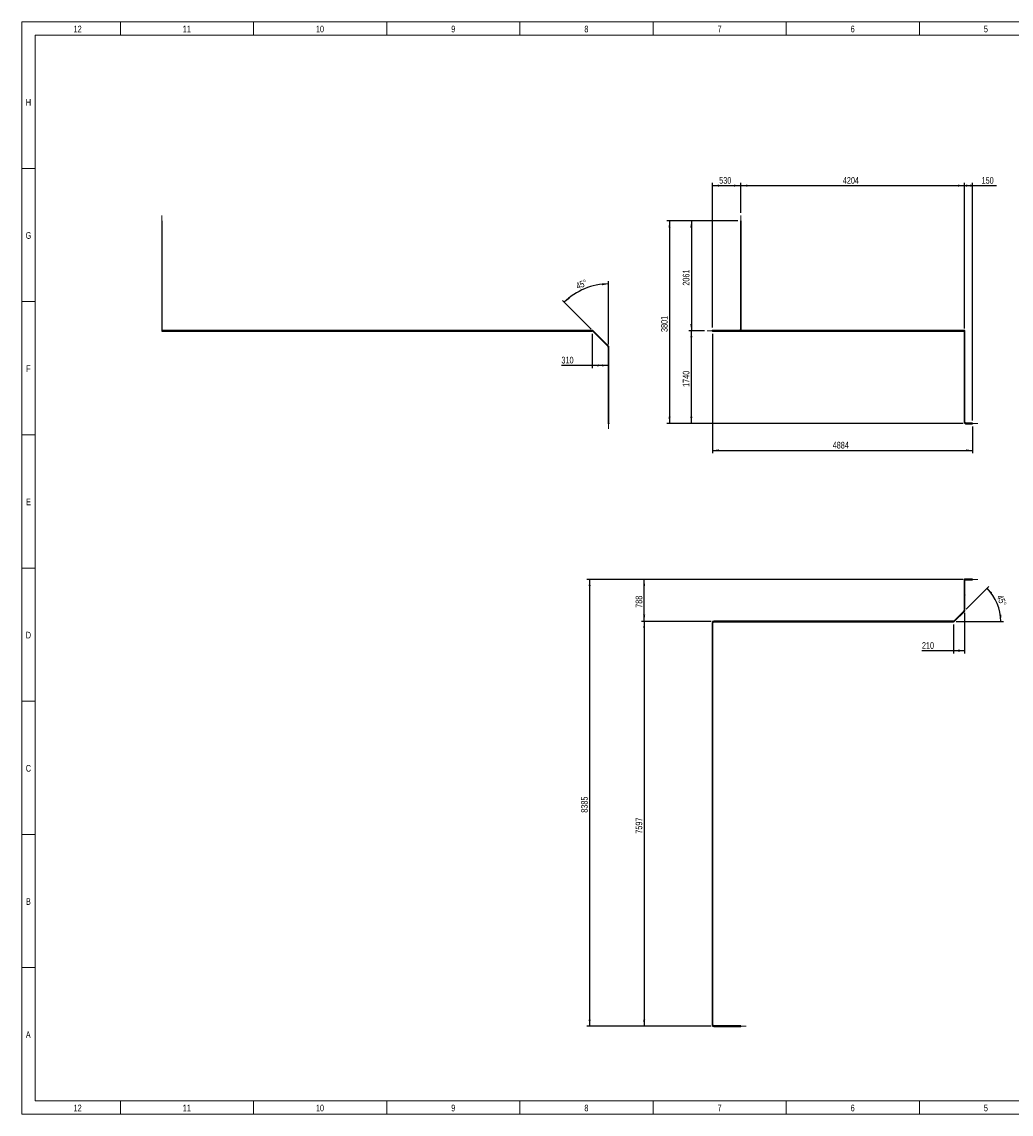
# Model space of a CAD drawing. Header units: millimetres. Extents: x 15 to 592, y 5 to 415.
# Tile 1 of 12: x 15 to 386, y 5 to 415. Entities that reach past the tile are written whole.
import ezdxf

# ---------------------------------------------------------------- set-up
doc = ezdxf.new("R2010")
doc.units = ezdxf.units.MM
doc.linetypes.add('CENTERX2', pattern=[20.32, 12.7, -2.54, 2.54, -2.54])
doc.layers.add('COTAS', color=166, linetype='Continuous')
doc.styles.add('SLDTEXTSTYLE0', font='TXT', dxfattribs={"width": 0.75})
doc.dimstyles.new('SLDDIMSTYLE0', dxfattribs={"dimtxt": 2.5, "dimasz": 2.5, "dimexe": 0, "dimexo": 0.0625, "dimtad": 1, "dimlfac": 50, "dimrnd": 1e-09, "dimzin": 12, "dimdsep": 46, "dimtxsty": 'SLDTEXTSTYLE0', "dimsah": 1, "dimcen": 0.09, "dimadec": 0, "dimazin": 3, "dimtfac": 1, "dimtofl": 0, "dimtmove": 0, "dimatfit": 3, "dimfxl": 0, "dimfrac": 2, "dimtolj": 1, "dimtzin": 12, "dimarcsym": 0})
doc.dimstyles.new('SLDDIMSTYLE1', dxfattribs={"dimtxt": 2.5, "dimasz": 2.5, "dimexe": 0, "dimexo": 0.0625, "dimtad": 1, "dimdec": 4, "dimlfac": 50, "dimzin": 12, "dimdsep": 46, "dimtxsty": 'SLDTEXTSTYLE0', "dimsah": 1, "dimcen": 0.09, "dimazin": 3, "dimtfac": 1, "dimtofl": 0, "dimtmove": 0, "dimatfit": 3, "dimfxl": 0, "dimfrac": 2, "dimtolj": 1, "dimtzin": 12, "dimarcsym": 0})
doc.dimstyles.new('SLDDIMSTYLE2', dxfattribs={"dimtxt": 2.5, "dimasz": 2.5, "dimexe": 0, "dimexo": 0.0625, "dimtad": 1, "dimdec": 0, "dimlfac": 50, "dimrnd": 1e-09, "dimzin": 12, "dimdsep": 46, "dimtxsty": 'SLDTEXTSTYLE0', "dimsah": 1, "dimcen": 0.09, "dimadec": 0, "dimazin": 3, "dimtfac": 1, "dimtdec": 0, "dimtofl": 0, "dimtmove": 0, "dimatfit": 3, "dimfxl": 0, "dimfrac": 2, "dimtolj": 1, "dimtzin": 12, "dimarcsym": 0})

# ---------------------------------------------------------------- blocks, each defined once
blk = doc.blocks.new('_D')
at = {"layer": 'COTAS'}
for p, q in [((284.91, 343.28), (284.91, 354.52)), ((284.91, 353.52), (368.99, 353.52)), ((368.99, 299.92), (368.99, 354.52))]:
    blk.add_line(p, q, dxfattribs=at)
for points in [[(284.91, 353.52), (287.41, 353.14), (287.41, 353.9)], [(368.99, 353.52), (366.49, 353.9), (366.49, 353.14)]]:
    blk.add_solid(points, dxfattribs=at)
at = {"layer": 'COTAS', "insert": (323.26, 356.74), "char_height": 2.5, "attachment_point": 1, "style": 'SLDTEXTSTYLE0'}
blk.add_mtext('4204', dxfattribs=at)
blk = doc.blocks.new('_D_1')
at = {"layer": 'COTAS'}
for p, q in [((274.31, 300.23), (274.31, 354.52)), ((274.31, 353.52), (284.91, 353.52)), ((284.91, 343.28), (284.91, 354.52))]:
    blk.add_line(p, q, dxfattribs=at)
for points in [[(274.31, 353.52), (276.81, 353.14), (276.81, 353.9)], [(284.91, 353.52), (282.41, 353.9), (282.41, 353.14)]]:
    blk.add_solid(points, dxfattribs=at)
at = {"layer": 'COTAS', "insert": (276.84, 356.74), "char_height": 2.5, "attachment_point": 1, "style": 'SLDTEXTSTYLE0'}
blk.add_mtext('530', dxfattribs=at)
blk = doc.blocks.new('_D_2')
at = {"layer": 'COTAS'}
for p, q in [((368.99, 299.92), (368.99, 354.52)), ((368.99, 353.52), (371.99, 353.52)), ((371.99, 265.38), (371.99, 354.52)), ((371.99, 353.52), (380.9, 353.52))]:
    blk.add_line(p, q, dxfattribs=at)
for points in [[(368.99, 353.52), (371.49, 353.14), (371.49, 353.9)], [(371.99, 353.52), (369.49, 353.9), (369.49, 353.14)]]:
    blk.add_solid(points, dxfattribs=at)
at = {"layer": 'COTAS', "insert": (375.36, 356.74), "char_height": 2.5, "attachment_point": 1, "style": 'SLDTEXTSTYLE0'}
blk.add_mtext('150', dxfattribs=at)
blk = doc.blocks.new('_D_3')
at = {"layer": 'COTAS'}
for p, q in [((274.31, 297.89), (274.31, 253.14)), ((371.99, 263.14), (371.99, 253.14)), ((274.31, 254.14), (371.99, 254.14))]:
    blk.add_line(p, q, dxfattribs=at)
for points in [[(274.31, 254.14), (276.81, 253.76), (276.81, 254.53)], [(371.99, 254.14), (369.49, 254.53), (369.49, 253.76)]]:
    blk.add_solid(points, dxfattribs=at)
at = {"layer": 'COTAS', "insert": (319.46, 257.36), "char_height": 2.5, "attachment_point": 1, "style": 'SLDTEXTSTYLE0'}
blk.add_mtext('4884', dxfattribs=at)
blk = doc.blocks.new('_D_4')
at = {"layer": 'COTAS'}
for p, q in [((283.79, 340.28), (265.39, 340.28)), ((266.39, 340.28), (266.39, 299.06)), ((271.31, 299.06), (265.39, 299.06))]:
    blk.add_line(p, q, dxfattribs=at)
for points in [[(266.39, 340.28), (266, 337.78), (266.77, 337.78)], [(266.39, 299.06), (266.77, 301.56), (266, 301.56)]]:
    blk.add_solid(points, dxfattribs=at)
at = {"layer": 'COTAS', "insert": (263.17, 315.98), "char_height": 2.5, "attachment_point": 1, "rotation": 90, "style": 'SLDTEXTSTYLE0'}
blk.add_mtext('2061', dxfattribs=at)
blk = doc.blocks.new('_D_5')
at = {"layer": 'COTAS'}
for p, q in [((271.31, 299.06), (265.39, 299.06)), ((266.39, 264.26), (266.39, 299.06)), ((368.47, 264.26), (265.39, 264.26))]:
    blk.add_line(p, q, dxfattribs=at)
for points in [[(266.39, 299.06), (266, 296.56), (266.77, 296.56)], [(266.39, 264.26), (266.77, 266.76), (266, 266.76)]]:
    blk.add_solid(points, dxfattribs=at)
at = {"layer": 'COTAS', "insert": (263.17, 277.97), "char_height": 2.5, "attachment_point": 1, "rotation": 90, "style": 'SLDTEXTSTYLE0'}
blk.add_mtext('1740', dxfattribs=at)
blk = doc.blocks.new('_D_6')
at = {"layer": 'COTAS'}
for p, q in [((283.79, 340.28), (257.19, 340.28)), ((258.19, 340.28), (258.19, 264.26)), ((368.47, 264.26), (257.19, 264.26))]:
    blk.add_line(p, q, dxfattribs=at)
for points in [[(258.19, 340.28), (257.81, 337.78), (258.58, 337.78)], [(258.19, 264.26), (258.58, 266.76), (257.81, 266.76)]]:
    blk.add_solid(points, dxfattribs=at)
at = {"layer": 'COTAS', "insert": (254.97, 298.58), "char_height": 2.5, "attachment_point": 1, "rotation": 90, "style": 'SLDTEXTSTYLE0'}
blk.add_mtext('3801', dxfattribs=at)
blk = doc.blocks.new('SW_CENTERMARKSYMBOL_0')
at = {"layer": 'COTAS', "color": 0}
for p, q in [((-0.1, 0), (-0.17, 0)), ((0, 0), (-0.05, 0)), ((0, 0.1), (0, 0.17)), ((0, 0), (0, 0.05)), ((0, 0), (0, -0.05)), ((0, 0), (0.05, 0)), ((0.1, 0), (0.17, 0)), ((0, -0.1), (0, -0.17))]:
    blk.add_line(p, q, dxfattribs=at)
blk = doc.blocks.new('_D_7')
at = {"layer": 'COTAS'}
for p, q in [((235.32, 293.86), (235.32, 317.63)), ((228.76, 299.63), (217.95, 310.43))]:
    blk.add_line(p, q, dxfattribs=at)
blk.add_arc((235.32, 293.06), 23.56, 90, 135, dxfattribs=at)
for points in [[(235.32, 316.63), (232.81, 316.88), (232.85, 316.11)], [(218.66, 309.72), (220.78, 311.11), (220.26, 311.68)]]:
    blk.add_solid(points, dxfattribs=at)
at = {"layer": 'COTAS', "insert": (222.75, 316.85), "char_height": 2.5, "attachment_point": 1, "rotation": 22.5, "style": 'SLDTEXTSTYLE0'}
blk.add_mtext('45°', dxfattribs=at)
blk = doc.blocks.new('_D_8')
at = {"layer": 'COTAS'}
for p, q in [((229.12, 297.94), (229.12, 285.04)), ((229.12, 286.04), (217.61, 286.04)), ((235.32, 286.04), (229.12, 286.04))]:
    blk.add_line(p, q, dxfattribs=at)
for points in [[(229.12, 286.04), (231.62, 285.66), (231.62, 286.43)], [(235.32, 286.04), (232.82, 286.43), (232.82, 285.66)]]:
    blk.add_solid(points, dxfattribs=at)
at = {"layer": 'COTAS', "insert": (217.61, 289.27), "char_height": 2.5, "attachment_point": 1, "style": 'SLDTEXTSTYLE0'}
blk.add_mtext('310', dxfattribs=at)
blk = doc.blocks.new('_D_9')
at = {"layer": 'COTAS'}
for p, q in [((368.47, 205.69), (247.67, 205.69)), ((248.67, 189.93), (248.67, 205.69)), ((273.79, 189.93), (247.67, 189.93))]:
    blk.add_line(p, q, dxfattribs=at)
for points in [[(248.67, 205.69), (248.29, 203.19), (249.06, 203.19)], [(248.67, 189.93), (249.06, 192.43), (248.29, 192.43)]]:
    blk.add_solid(points, dxfattribs=at)
at = {"layer": 'COTAS', "insert": (245.45, 195.04), "char_height": 2.5, "attachment_point": 1, "rotation": 90, "style": 'SLDTEXTSTYLE0'}
blk.add_mtext('788', dxfattribs=at)
blk = doc.blocks.new('_D_10')
at = {"layer": 'COTAS'}
for p, q in [((273.79, 189.93), (247.67, 189.93)), ((248.67, 189.93), (248.67, 37.99)), ((273.79, 37.99), (247.67, 37.99))]:
    blk.add_line(p, q, dxfattribs=at)
for points in [[(248.67, 189.93), (248.29, 187.43), (249.06, 187.43)], [(248.67, 37.99), (249.06, 40.49), (248.29, 40.49)]]:
    blk.add_solid(points, dxfattribs=at)
at = {"layer": 'COTAS', "insert": (245.45, 110.27), "char_height": 2.5, "attachment_point": 1, "rotation": 90, "style": 'SLDTEXTSTYLE0'}
blk.add_mtext('7597', dxfattribs=at)
blk = doc.blocks.new('_D_11')
at = {"layer": 'COTAS'}
for p, q in [((368.47, 205.69), (227.19, 205.69)), ((228.19, 205.69), (228.19, 37.99)), ((273.79, 37.99), (227.19, 37.99))]:
    blk.add_line(p, q, dxfattribs=at)
for points in [[(228.19, 205.69), (227.81, 203.19), (228.58, 203.19)], [(228.19, 37.99), (228.58, 40.49), (227.81, 40.49)]]:
    blk.add_solid(points, dxfattribs=at)
at = {"layer": 'COTAS', "insert": (224.97, 118.15), "char_height": 2.5, "attachment_point": 1, "rotation": 90, "style": 'SLDTEXTSTYLE0'}
blk.add_mtext('8385', dxfattribs=at)
blk = doc.blocks.new('_D_12')
at = {"layer": 'COTAS'}
for p, q in [((369.56, 194.5), (378.14, 203.08)), ((365.8, 189.93), (383.59, 189.93))]:
    blk.add_line(p, q, dxfattribs=at)
blk.add_arc((364.99, 189.93), 17.6, 0, 45, dxfattribs=at)
for points in [[(377.44, 202.37), (378.78, 200.23), (379.37, 200.74)], [(382.59, 189.93), (382.8, 192.45), (382.03, 192.4)]]:
    blk.add_solid(points, dxfattribs=at)
at = {"layer": 'COTAS', "insert": (383.27, 200.22), "char_height": 2.5, "attachment_point": 1, "rotation": 292.5, "style": 'SLDTEXTSTYLE0'}
blk.add_mtext('45°', dxfattribs=at)
blk = doc.blocks.new('_D_13')
at = {"layer": 'COTAS'}
for p, q in [((368.99, 193.13), (368.99, 177.95)), ((364.8, 188.81), (364.8, 177.95)), ((364.8, 178.95), (352.97, 178.95)), ((368.99, 178.95), (364.8, 178.95))]:
    blk.add_line(p, q, dxfattribs=at)
for points in [[(364.8, 178.95), (367.3, 178.57), (367.3, 179.34)], [(368.99, 178.95), (366.49, 179.34), (366.49, 178.57)]]:
    blk.add_solid(points, dxfattribs=at)
at = {"layer": 'COTAS', "insert": (352.97, 182.17), "char_height": 2.5, "attachment_point": 1, "style": 'SLDTEXTSTYLE0'}
blk.add_mtext('210', dxfattribs=at)

msp = doc.modelspace()

# ---------------------------------------------------------------- linework, layer by layer
at = {"color": 7, "linetype": 'Continuous', "lineweight": 18}
for p, q in [((15, 5), (15, 415)), ((15, 415), (589, 415)), ((52, 410), (52, 415)), ((102, 410), (102, 415)), ((152, 410), (152, 415)), ((202, 410), (202, 415)), ((252, 410), (252, 415)), ((302, 410), (302, 415)), ((352, 410), (352, 415)), ((20, 10), (20, 410)), ((20, 410), (584, 410)), ((302, 410.001), (302, 409.999)), ((20, 360), (15, 360)), ((20, 310), (15, 310)), ((20, 260), (15, 260)), ((20, 210), (15, 210)), ((19.999, 210), (20.001, 210)), ((20, 160), (15, 160)), ((20, 110), (15, 110)), ((20, 60), (15, 60)), ((584, 10), (20, 10)), ((52, 10), (52, 5)), ((102, 10), (102, 5)), ((152, 10), (152, 5)), ((202, 10), (202, 5)), ((252, 10), (252, 5)), ((302, 9.999), (302, 10.001)), ((302, 10), (302, 5)), ((352, 10), (352, 5)), ((589, 5), (15, 5))]:
    msp.add_line(p, q, dxfattribs=at)
at = {"color": 7, "linetype": 'Continuous', "lineweight": 25}
for p, q in [((67.502754, 340.282392), (67.502754, 299.5423102)), ((67.742754, 340.282392), (67.502754, 340.282392)), ((67.742754, 299.5423102), (67.742754, 340.282392)), ((284.79436, 340.282392), (284.79436, 299.5423102)), ((285.03436, 340.282392), (284.79436, 340.282392)), ((285.03436, 299.5423102), (285.03436, 340.282392)), ((67.502754, 299.5423102), (67.502754, 299.0623102)), ((67.742754, 299.5423102), (67.502754, 299.5423102)), ((67.742754, 299.0623102), (67.742754, 299.5423102)), ((285.03436, 299.5423102), (284.79436, 299.5423102)), ((67.622754, 298.9423102), (68.102754, 298.9423102)), ((68.102754, 299.1823102), (67.742754, 299.1823102)), ((219.082754, 299.1823102), (68.102754, 299.1823102)), ((68.102754, 299.1823102), (68.102754, 298.9423102)), ((68.102754, 298.9423102), (219.082754, 298.9423102)), ((219.562754, 299.1823102), (219.082754, 299.1823102)), ((219.082754, 299.1823102), (219.082754, 298.9423102)), ((219.082754, 298.9423102), (219.562754, 298.9423102)), ((219.7033428, 299.1823102), (219.562754, 299.1823102)), ((219.562754, 298.9423102), (219.7033428, 298.9423102)), ((223.4221653, 299.1823102), (219.7033428, 299.1823102)), ((219.7033428, 298.9423102), (223.4221653, 298.9423102)), ((223.7615765, 299.1823102), (223.4221653, 299.1823102)), ((223.4221653, 298.9423102), (223.7615765, 298.9423102)), ((229.1239315, 299.1823102), (223.7615765, 299.1823102)), ((223.7615765, 299.1823102), (223.7615765, 298.9423102)), ((223.7615765, 298.9423102), (229.1239315, 298.9423102)), ((229.1239315, 299.1823102), (229.1239315, 298.9423102)), ((229.5481956, 299.0065742), (229.3784899, 298.8368686)), ((229.3784899, 298.8368686), (235.0973124, 293.1180461)), ((235.2670181, 293.2877517), (229.5481956, 299.0065742)), ((274.79436, 299.1823102), (274.31436, 299.1823102)), ((274.31436, 298.9423102), (274.79436, 298.9423102)), ((284.43436, 299.1823102), (274.79436, 299.1823102)), ((274.79436, 298.9423102), (274.79436, 299.1823102)), ((274.79436, 298.9423102), (284.43436, 298.9423102)), ((284.43436, 298.9423102), (284.43436, 299.1823102)), ((284.43436, 298.9423102), (364.7955375, 298.9423102)), ((364.7955375, 299.1823102), (284.91436, 299.1823102)), ((365.1349487, 299.1823102), (364.7955375, 299.1823102)), ((364.7955375, 299.1823102), (364.7955375, 298.9423102)), ((364.7955375, 298.9423102), (365.1349487, 298.9423102)), ((368.8537712, 299.1823102), (365.1349487, 299.1823102)), ((365.1349487, 298.9423102), (368.8537712, 298.9423102)), ((368.99436, 299.1823102), (368.8537712, 299.1823102)), ((368.8537712, 298.9423102), (368.99436, 298.9423102)), ((368.87436, 298.9423102), (368.87436, 298.9217214)), ((368.87436, 298.9217214), (368.87436, 293.2028989)), ((369.11436, 298.9217214), (369.11436, 299.0623102)), ((369.11436, 293.2028989), (369.11436, 298.9217214)), ((235.2670181, 293.2877517), (235.0973124, 293.1180461)), ((235.202754, 292.8634877), (235.202754, 264.7423102)), ((235.442754, 292.8634877), (235.202754, 292.8634877)), ((235.442754, 264.7423102), (235.442754, 292.8634877)), ((368.87436, 293.2028989), (368.87436, 292.8634877)), ((368.87436, 292.8634877), (368.87436, 264.7423102)), ((369.11436, 292.8634877), (368.87436, 292.8634877)), ((369.11436, 292.8634877), (369.11436, 293.2028989)), ((369.11436, 264.7423102), (369.11436, 292.8634877)), ((235.202754, 264.7423102), (235.202754, 264.2623102)), ((235.442754, 264.7423102), (235.202754, 264.7423102)), ((235.442754, 264.2623102), (235.442754, 264.7423102)), ((369.11436, 264.7423102), (368.87436, 264.7423102)), ((371.99436, 264.3823102), (369.47436, 264.3823102)), ((369.47436, 264.3823102), (369.47436, 264.1423102)), ((369.47436, 264.1423102), (371.99436, 264.1423102)), ((371.99436, 264.3823102), (371.99436, 264.1423102)), ((368.87436, 205.6904627), (368.87436, 205.5498739)), ((368.87436, 205.5498739), (368.87436, 199.8310514)), ((369.47436, 205.8104627), (368.99436, 205.8104627)), ((369.11436, 205.5498739), (369.11436, 205.6904627)), ((369.11436, 205.5704627), (369.47436, 205.5704627)), ((369.11436, 199.8310514), (369.11436, 205.5498739)), ((371.99436, 205.8104627), (369.47436, 205.8104627)), ((369.47436, 205.8104627), (369.47436, 205.5704627)), ((369.47436, 205.5704627), (371.99436, 205.5704627)), ((371.99436, 205.8104627), (371.99436, 205.5704627)), ((368.87436, 199.8310514), (368.87436, 199.4916401)), ((368.87436, 199.4916401), (368.87436, 194.1292852)), ((368.87436, 199.4916401), (368.99436, 199.4916401)), ((368.99436, 199.4916401), (369.11436, 199.4916401)), ((369.11436, 199.4916401), (369.11436, 199.8310514)), ((369.11436, 194.1292852), (369.11436, 199.4916401)), ((368.7689184, 193.8747267), (365.0500959, 190.1559042)), ((365.2198015, 189.9861986), (368.938624, 193.7050211)), ((368.7689184, 193.8747267), (368.8537712, 193.7898739)), ((368.8537712, 193.7898739), (368.938624, 193.7050211)), ((368.87436, 194.1292852), (368.99436, 194.1292852)), ((368.99436, 194.1292852), (369.11436, 194.1292852)), ((274.19436, 189.4504627), (274.19436, 38.4704627)), ((274.19436, 189.4504627), (274.31436, 189.4504627)), ((274.31436, 189.4504627), (274.43436, 189.4504627)), ((274.43436, 38.4704627), (274.43436, 189.4504627)), ((364.7955375, 190.0504627), (274.79436, 190.0504627)), ((274.79436, 190.0504627), (274.79436, 189.9304627)), ((274.79436, 189.9304627), (274.79436, 189.8104627)), ((274.79436, 189.8104627), (364.7955375, 189.8104627)), ((364.7955375, 190.0504627), (364.7955375, 189.9304627)), ((364.7955375, 189.9304627), (364.7955375, 189.8104627)), ((365.0500959, 190.1559042), (365.1349487, 190.0710514)), ((365.1349487, 190.0710514), (365.2198015, 189.9861986)), ((274.19436, 38.4704627), (274.31436, 38.4704627)), ((274.31436, 38.4704627), (274.43436, 38.4704627)), ((284.43436, 38.1104627), (274.79436, 38.1104627)), ((274.79436, 37.9904627), (274.79436, 38.1104627)), ((274.79436, 37.8704627), (274.79436, 37.9904627)), ((274.79436, 37.8704627), (284.43436, 37.8704627)), ((284.91436, 38.1104627), (284.43436, 38.1104627)), ((284.43436, 37.9904627), (284.43436, 38.1104627)), ((284.43436, 37.8704627), (284.43436, 37.9904627)), ((284.43436, 37.8704627), (284.91436, 37.8704627))]:
    msp.add_line(p, q, dxfattribs=at)
at = {"color": 7, "linetype": 'Continuous', "lineweight": 25, "flags": 128}
for points in [[(219.7033428, 299.1823102), (219.6822407, 299.1785401), (219.6624646, 299.167467), (219.645257, 299.1497864), (219.6316992, 299.1266094), (219.6226429, 299.0993922), (219.6186574, 299.069845), (219.6199929, 299.0398244), (219.6265656, 299.0112167), (219.6379625, 298.9858193), (219.6534675, 298.9652281), (219.6721063, 298.950737), (219.6927079, 298.9432564), (219.7033428, 298.9423102)], [(223.4221653, 299.1823102), (223.4010632, 299.1785401), (223.3812871, 299.167467), (223.3640795, 299.1497864), (223.3505217, 299.1266094), (223.3414654, 299.0993922), (223.3374799, 299.069845), (223.3388154, 299.0398244), (223.3453881, 299.0112167), (223.356785, 298.9858193), (223.37229, 298.9652281), (223.3909289, 298.950737), (223.4115304, 298.9432564), (223.4221653, 298.9423102)], [(365.1349487, 299.1823102), (365.1560508, 299.1785401), (365.1758269, 299.167467), (365.1930345, 299.1497864), (365.2065923, 299.1266094), (365.2156485, 299.0993922), (365.2196341, 299.069845), (365.2182986, 299.0398244), (365.2117258, 299.0112167), (365.2003289, 298.9858193), (365.1848239, 298.9652281), (365.1661851, 298.950737), (365.1455836, 298.9432564), (365.1349487, 298.9423102)], [(368.8537712, 299.1823102), (368.8748733, 299.1785401), (368.8946494, 299.167467), (368.911857, 299.1497864), (368.9254148, 299.1266094), (368.934471, 299.0993922), (368.9384566, 299.069845), (368.9371211, 299.0398244), (368.9305483, 299.0112167), (368.9191514, 298.9858193), (368.9036465, 298.9652281), (368.8850076, 298.950737), (368.8644061, 298.9432564), (368.8537712, 298.9423102)], [(369.11436, 298.9217214), (369.1122344, 298.9058216), (369.1029392, 298.8855929), (369.0868216, 298.8676342), (369.0648942, 298.8530741), (369.0385349, 298.8428273), (369.0094, 298.8375377), (368.97932, 298.8375377), (368.950185, 298.8428273), (368.9238257, 298.8530741), (368.9018984, 298.8676342), (368.8857807, 298.8855929), (368.8764855, 298.9058216), (368.87436, 298.9217214)], [(369.11436, 293.2028989), (369.1122344, 293.1869991), (369.1029392, 293.1667703), (369.0868216, 293.1488117), (369.0648942, 293.1342515), (369.0385349, 293.1240048), (369.0094, 293.1187152), (368.97932, 293.1187152), (368.950185, 293.1240048), (368.9238257, 293.1342515), (368.9018984, 293.1488117), (368.8857807, 293.1667703), (368.8764855, 293.1869991), (368.87436, 293.2028989)], [(368.87436, 205.5498739), (368.8745968, 205.5552019), (368.8802332, 205.5760949), (368.8930406, 205.5953403), (368.9122143, 205.6117289), (368.9365495, 205.624231), (368.9645172, 205.6320609), (368.99436, 205.6347267)], [(368.99436, 205.6347267), (369.0242028, 205.6320609), (369.0521704, 205.624231), (369.0765056, 205.6117289), (369.0956793, 205.5953403), (369.1084868, 205.5760949), (369.1141232, 205.5552019), (369.11436, 205.5498739)], [(368.87436, 199.8310514), (368.8745968, 199.8363794), (368.8802332, 199.8572724), (368.8930406, 199.8765178), (368.9122143, 199.8929064), (368.9365495, 199.9054085), (368.9645172, 199.9132384), (368.99436, 199.9159042)], [(368.99436, 199.9159042), (369.0242028, 199.9132384), (369.0521704, 199.9054085), (369.0765056, 199.8929064), (369.0956793, 199.8765178), (369.1084868, 199.8572724), (369.1141232, 199.8363794), (369.11436, 199.8310514)]]:
    msp.add_lwpolyline(points, dxfattribs=at)
at = {"color": 7, "linetype": 'Continuous', "lineweight": 25}
for centre, radius in [((235.322754, 264.2623102), 0.12), ((235.322754, 264.2623102), 0.08), ((284.91436, 37.9904627), 0.12), ((284.91436, 37.9904627), 0.08)]:
    msp.add_circle(centre, radius, dxfattribs=at)
for centre, radius, start, end in [((284.43436, 299.5423102), 0.36, 270, 0), ((284.43436, 299.5423102), 0.6, 270, 0), ((67.622754, 299.0623102), 0.12, 180, 0), ((219.562754, 299.0623102), 0.12, 90, 270), ((229.1239315, 298.5823102), 0.6, 45, 90), ((229.1239315, 298.5823102), 0.36, 45, 90), ((274.31436, 299.0623102), 0.12, 90, 270), ((368.99436, 299.0623102), 0.12, 270, 90), ((234.842754, 292.8634877), 0.36, 0, 45), ((234.842754, 292.8634877), 0.6, 0, 45), ((369.47436, 264.7423102), 0.6, 180, 270), ((369.47436, 264.7423102), 0.36, 180, 270), ((368.99436, 205.6904627), 0.12, 90, 180), ((368.99436, 205.6904627), 0.12, 0, 90), ((368.51436, 194.1292852), 0.36, 315, 0), ((368.51436, 194.1292852), 0.6, 315, 0), ((274.79436, 189.4504627), 0.6, 90, 180), ((274.79436, 189.4504627), 0.36, 90, 180), ((364.7955375, 190.4104627), 0.36, 270, 315), ((364.7955375, 190.4104627), 0.6, 270, 315), ((274.79436, 38.4704627), 0.6, 180, 270), ((274.79436, 38.4704627), 0.36, 180, 270)]:
    msp.add_arc(centre, radius, start, end, dxfattribs=at)
at = {"layer": 'COTAS', "linetype": 'CENTERX2', "lineweight": 18}
for p, q in [((67.622754, 299.5423102), (67.622754, 342.282392)), ((284.91436, 299.5423102), (284.91436, 342.282392)), ((67.622754, 299.5423102), (67.622754, 299.0623102)), ((67.622754, 299.0623102), (68.102754, 299.0623102)), ((219.082754, 299.0623102), (68.102754, 299.0623102)), ((219.082754, 299.0623102), (219.562754, 299.0623102)), ((219.562754, 299.0623102), (219.7033428, 299.0623102)), ((223.4221653, 299.0623102), (219.7033428, 299.0623102)), ((223.4221653, 299.0623102), (223.7615765, 299.0623102)), ((229.1239315, 299.0623102), (223.7615765, 299.0623102)), ((235.1821653, 293.2028989), (229.4633428, 298.9217214)), ((272.31436, 299.0623102), (274.79436, 299.0623102)), ((364.7955375, 299.0623102), (274.79436, 299.0623102)), ((364.7955375, 299.0623102), (365.1349487, 299.0623102)), ((368.8537712, 299.0623102), (365.1349487, 299.0623102)), ((368.8537712, 299.0623102), (368.99436, 299.0623102)), ((368.99436, 299.0623102), (368.99436, 298.9217214)), ((368.99436, 293.2028989), (368.99436, 298.9217214)), ((235.322754, 264.7423102), (235.322754, 292.8634877)), ((368.99436, 293.2028989), (368.99436, 292.8634877)), ((368.99436, 264.7423102), (368.99436, 292.8634877)), ((235.322754, 264.7423102), (235.322754, 262.2623102)), ((373.99436, 264.2623102), (369.47436, 264.2623102)), ((368.99436, 205.5498739), (368.99436, 205.6904627)), ((368.99436, 205.6904627), (369.47436, 205.6904627)), ((368.99436, 205.5498739), (368.99436, 199.8310514)), ((373.99436, 205.6904627), (369.47436, 205.6904627)), ((368.99436, 199.4916401), (368.99436, 199.8310514)), ((368.99436, 199.4916401), (368.99436, 194.1292852)), ((368.8537712, 193.7898739), (365.1349487, 190.0710514)), ((274.31436, 189.4504627), (274.31436, 38.4704627)), ((364.7955375, 189.9304627), (274.79436, 189.9304627)), ((274.79436, 37.9904627), (284.43436, 37.9904627)), ((286.91436, 37.9904627), (284.43436, 37.9904627))]:
    msp.add_line(p, q, dxfattribs=at)
for centre, start, end in [((284.43436, 299.5423102), 270, 0), ((229.1239315, 298.5823102), 45, 90), ((234.842754, 292.8634877), 0, 45), ((369.47436, 264.7423102), 180, 270), ((368.51436, 194.1292852), 315, 0), ((274.79436, 189.4504627), 90, 180), ((364.7955375, 190.4104627), 270, 315), ((274.79436, 38.4704627), 180, 270)]:
    msp.add_arc(centre, 0.48, start, end, dxfattribs=at)

# ---------------------------------------------------------------- block references
at = {"layer": 'COTAS'}
msp.add_blockref('SW_CENTERMARKSYMBOL_0', (274.31436, 299.0623102), dxfattribs=at)

# ---------------------------------------------------------------- texts
at = {"color": 7, "linetype": 'Continuous', "lineweight": 0, "char_height": 2.5, "attachment_point": 2, "style": 'SLDTEXTSTYLE0'}
for s, insert in [('12', (35.9496528, 413.5626692)), ('11', (76.9496528, 413.5626692)), ('10', (126.9496528, 413.5626692)), ('9', (176.9748264, 413.5626692)), ('8', (226.9748264, 413.5626692)), ('7', (276.9748264, 413.5626692)), ('6', (326.9748264, 413.5626692)), ('5', (376.9748264, 413.5626692)), ('H', (17.4939236, 386.0626692)), ('G', (17.4921875, 336.0626692)), ('F', (17.4739583, 286.0626692)), ('E', (17.5043403, 236.0626692)), ('D', (17.4713541, 186.0626692)), ('C', (17.4739583, 136.0626692)), ('B', (17.4809028, 86.0626692)), ('A', (17.4001737, 36.0626692)), ('12', (35.9496528, 8.5626692)), ('11', (76.9496528, 8.5626692)), ('10', (126.9496528, 8.5626692)), ('9', (176.9748264, 8.5626692)), ('8', (226.9748264, 8.5626692)), ('7', (276.9748264, 8.5626692)), ('6', (326.9748264, 8.5626692)), ('5', (376.9748264, 8.5626692))]:
    msp.add_mtext(s, dxfattribs=dict(at, insert=insert))

# ---------------------------------------------------------------- dimensions: what is measured, and where the dimension line sits
at = {"layer": 'COTAS'}
for base, p1, p2, dimstyle, picture, middle in [((284.91436, 353.5197406), (274.31436, 299.2323102), (284.91436, 342.282392), 'SLDDIMSTYLE0', '_D_1', (279.61436, 353.5197406)), ((368.99436, 353.5197406), (284.91436, 342.282392), (368.99436, 298.9217214), 'SLDDIMSTYLE0', '_D', (326.95436, 353.5197406)), ((371.99436, 353.5197406), (368.99436, 298.9217214), (371.99436, 264.3823102), 'SLDDIMSTYLE0', '_D_2', (378.132816, 353.5197406)), ((229.1239315, 286.0431198), (235.322754, 292.8634877), (229.1239315, 298.9423102), 'SLDDIMSTYLE2', '_D_8', (220.380932, 286.0431198)), ((371.99436, 254.1423102), (274.31436, 298.8923102), (371.99436, 264.1423102), 'SLDDIMSTYLE0', '_D_3', (323.15436, 254.1423102)), ((364.7955375, 178.9512937), (368.99436, 194.1292852), (364.7955375, 189.8104627), 'SLDDIMSTYLE2', '_D_13', (355.7418989, 178.9512937))]:
    dim = msp.add_linear_dim(base=base, p1=p1, p2=p2, dimstyle=dimstyle, dxfattribs=at)
    dim.commit()
    dim.dimension.update_dxf_attribs({"geometry": picture, "text_midpoint": middle, "dimtype": 160})
for base, p1, p2, picture, middle in [((258.19436, 264.2623102), (284.79436, 340.282392), (369.47436, 264.2623102), '_D_6', (258.19436, 302.2723511)), ((266.3887361, 299.0623102), (284.79436, 340.282392), (272.31436, 299.0623102), '_D_4', (266.3887361, 319.6723511)), ((266.3887361, 299.0623102), (369.47436, 264.2623102), (272.31436, 299.0623102), '_D_5', (266.3887361, 281.6623102)), ((228.19436, 37.9904627), (369.47436, 205.6904627), (274.79436, 37.9904627), '_D_11', (228.19436, 121.8404627)), ((248.6736367, 205.6904627), (274.79436, 189.9304627), (369.47436, 205.6904627), '_D_9', (248.6736367, 197.8104627)), ((248.6736367, 37.9904627), (274.79436, 189.9304627), (274.79436, 37.9904627), '_D_10', (248.6736367, 113.9604627))]:
    dim = msp.add_linear_dim(base=base, p1=p1, p2=p2, angle=90, dimstyle='SLDDIMSTYLE0', dxfattribs=at)
    dim.commit()
    dim.dimension.update_dxf_attribs({"geometry": picture, "text_midpoint": middle, "dimtype": 160})
for base, line1, line2, picture, middle in [((226.3050035, 314.8330857), ((235.322754, 292.8634877), (235.322754, 264.7423102)), ((229.4633428, 298.9217214), (235.1821653, 293.2028989)), '_D_7', (226.3050035, 314.8330857)), ((381.2509983, 196.6641827), ((368.8537712, 193.7898739), (365.1349487, 190.0710514)), ((364.7955375, 189.9304627), (274.79436, 189.9304627)), '_D_12', (381.2509983, 196.6641827))]:
    dim = msp.add_angular_dim_2l(base=base, line1=line1, line2=line2, dimstyle='SLDDIMSTYLE1', dxfattribs=at)
    dim.commit()
    dim.dimension.update_dxf_attribs({"geometry": picture, "text_midpoint": middle, "dimtype": 162})

doc.saveas('drawing.dxf')
